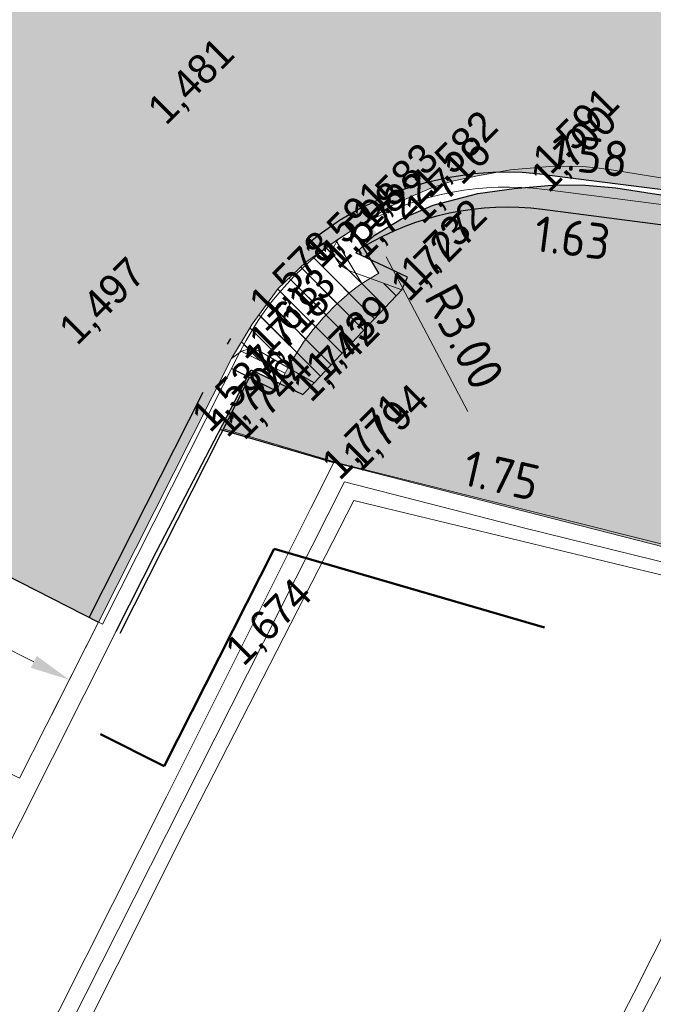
# Model space of a CAD drawing. Header units: millimetres. Extents: x 812 to 183790, y 13 to 580968.
# Tile 203 of 256: x 182725.96 to 182732.33, y 580762.71 to 580772.61. Entities that reach past the tile are written whole.
import ezdxf

# ---------------------------------------------------------------- set-up
doc = ezdxf.new("R2010")
doc.units = ezdxf.units.MM
doc.header["$LTSCALE"] = 5
for name, pattern in [('DASHDOT', [25.4, 12.7, -6.35, 0, -6.35]), ('DGN3', [672.0006000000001, 448.0004, -224.0002]), ('ORG-VW-030-270-STREEP-010', [3, 0.3, -2.7]), ('VH-GELEIDEBAND_50X200', [8, 4, -2, 0, -2]), ('VH-TROTTOIRBAND_180-200', [20, 10, -2, 2, -2, 2, -2]), ('XX-PROJECTGRENS', [18, 12, -3, 0, -3])]:
    doc.linetypes.add(name, pattern=pattern)
for name, color, linetype, lineweight in [('286_V_KANT_ASFALTVERHARDING', 252, 'Continuous', 9), ('287_V_KANT_BETONVERHARDING', 252, 'Continuous', 9), ('289_V_KANT_OPEN_VERHARDING', 252, 'Continuous', 9), ('291_V_KANT_OPSLUITING', 252, 'Continuous', 9), ('hek', 252, 'DGN3', 9), ('N-BH-VH-KANTOPSLUITING_GELEIDEBAND_50X200-G', 20, 'VH-GELEIDEBAND_50X200', 30), ('N-Hoogte_Nieuw', 7, 'Continuous', 25), ('N-WE-KG-WERKGRENS-G', 7, 'XX-PROJECTGRENS', 50), ('N-WE-VH-KANTVERHARDING-G', 7, 'Continuous', 0), ('N-WE-VH-VERHARDING_BETONSTRAATSTEEN-KF GRIJS HERGEBRUIK-A', 150, 'Continuous', 18), ('N-WEG-ASF-GOOTTEGEL', 7, 'DASHDOT', 25), ('N-XX-AL-M', 7, 'Continuous', 0), ('V-WE-VH-KANTOPSLUITING_TROTTOIRBAND_180 200-G', 6, 'VH-TROTTOIRBAND_180-200', 25), ('V-WE-VH-VERHARDING_BETONSTRAATSTEEN-KF GRIJS HERGEBRUIK-A', 150, 'Continuous', 18)]:
    doc.layers.add(name, color=color, linetype=linetype, lineweight=lineweight)
for name, color, linetype in [('B-ALG-HOOGTES', 252, 'Continuous'), ('S-WEG-ASF-ZAGEN', 7, 'ZIGZAG'), ('V-WEG-ALG-LIJN', 7, 'Continuous')]:
    doc.layers.add(name, color=color, linetype=linetype)
for name, color, linetype, lineweight, transparency in [('N-WE-VH-VERHARDING_ASFALT_ROOD-A', 12, 'Continuous', 9, 0.7), ('N-WE-VH-VERHARDING_TEGEL-A', 253, 'Continuous', 5, 0.75), ('V-WE-VH-VERHARDING_ASFALT_ROOD-A', 12, 'Continuous', 9, 0.5), ('V-WE-VH-VERHARDING_TEGEL-A', 253, 'Continuous', 18, 0.5)]:
    doc.layers.add(name, color=color, linetype=linetype, lineweight=lineweight, transparency=transparency)
for name, color, linetype, lineweight, true_color in [('N-WE-VW-MARKERING_LANGS_STREEP_030_270_010-G', 7, 'ORG-VW-030-270-STREEP-010', 0, 0xffffff), ('V-286_V_KANT_ASFALTVERHARDING', 7, 'Continuous', 9, 0xffffff), ('V-289_V_KANT_OPEN_VERHARDING', 7, 'Continuous', 9, 0xffffff), ('V-331_V_SCHEIDING_VERHARD', 7, 'Continuous', 9, 0xffffff)]:
    doc.layers.add(name, color=color, linetype=linetype, lineweight=lineweight, true_color=true_color)
doc.styles.add('isocp', font='isocp.shx')
doc.styles.add('NLCS-ISO-M200-T18', font='txt', dxfattribs={"height": 0.36})
doc.styles.add('NLCS-T25_0', font='txt')
doc.linetypes.add('ZIGZAG', pattern='A,0.00254,-5.08,[131,ltypeshp.shx,S=5.08,R=0,X=-5.08,Y=0],-10.16,[131,ltypeshp.shx,S=5.08,R=180,X=5.08,Y=0],-5.08', length=20.32254)
doc.dimstyles.new('NLCS-M200-T18-PIJL_X_L2_H1', dxfattribs={"dimscale": 0.2, "dimtxt": 0.36, "dimasz": 2, "dimexe": 2, "dimexo": 1, "dimgap": 0.7, "dimtad": 1, "dimzin": 0, "dimdsep": 46, "dimtxsty": 'NLCS-ISO-M200-T18', "dimcen": 0, "dimdle": 2, "dimclrd": 256, "dimclre": 256, "dimclrt": 256, "dimadec": 1, "dimazin": 0, "dimtfac": 1, "dimtofl": 0, "dimtmove": 1, "dimatfit": 0, "dimfxl": 2, "dimfxlon": 1, "dimtfillclr": 254, "dimtolj": 1, "dimtzin": 0, "dimlwd": 18, "dimlwe": 18, "dimarcsym": 0})
pattern_1 = [(135, (0, 0), (-0.1122532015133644, -0.1122532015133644), [])]

# ---------------------------------------------------------------- blocks, each defined once
blk = doc.blocks.new('*D6758')
at = {"layer": 'Defpoints', "color": 0, "transparency": 16777216}
for p in [(182729.459135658, 580770.5808039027), (182730.858496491, 580767.9271669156)]:
    blk.add_point(p, dxfattribs=at)
at = {"layer": 'N-XX-AL-M', "linetype": 'Continuous', "lineweight": 18, "transparency": 16777216}
blk.add_line((182730.4666754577, 580768.670185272), (182729.6457171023, 580770.2269856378), dxfattribs=at)
at = {"layer": 'N-XX-AL-M', "transparency": 16777216}
blk.add_solid([(182729.7046868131, 580770.2580825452), (182729.5867473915, 580770.1958887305), (182729.4591356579, 580770.5808039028)], dxfattribs=at)
at = {"layer": 'N-XX-AL-M', "transparency": 16777216, "insert": (182730.4325416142, 580769.4209414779), "char_height": 0.36, "attachment_point": 5, "rotation": 297.80433788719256, "style": 'NLCS-ISO-M200-T18'}
blk.add_mtext('\\A1;R3.00', dxfattribs=at)
blk = doc.blocks.new('*D6759')
at = {"layer": 'Defpoints', "color": 0, "transparency": 16777216}
for p in [(182724.0760425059, 580767.9006702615), (182726.7506520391, 580766.5494543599), (182726.4582048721, 580765.9705816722)]:
    blk.add_point(p, dxfattribs=at)
at = {"layer": 'N-XX-AL-M', "linetype": 'Continuous', "lineweight": 18, "transparency": 16777216}
for p, q in [((182723.963964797, 580767.6788225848), (182723.6032258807, 580766.9647725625)), ((182724.14062035, 580767.1414281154), (182726.101179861, 580766.1509511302)), ((182726.6385743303, 580766.3276066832), (182726.2778354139, 580765.613556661))]:
    blk.add_line(p, q, dxfattribs=at)
at = {"layer": 'N-XX-AL-M', "transparency": 16777216}
for points in [[(182724.1706819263, 580767.200932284), (182724.1105587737, 580767.081923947), (182723.7835953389, 580767.3217975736)], [(182726.1312414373, 580766.2104552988), (182726.0711182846, 580766.0914469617), (182726.4582048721, 580765.970581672)]]:
    blk.add_solid(points, dxfattribs=at)
at = {"layer": 'N-XX-AL-M', "transparency": 16777216, "insert": (182725.265195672, 580766.9318096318), "char_height": 0.36, "attachment_point": 5, "rotation": 333.1970404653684, "style": 'NLCS-ISO-M200-T18'}
blk.add_mtext('\\A1;3.00', dxfattribs=at)
blk = doc.blocks.new('*D6761')
at = {"layer": 'Defpoints', "color": 0, "transparency": 16777216}
for p in [(182740.0361524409, 580769.6965865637), (182730.9451326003, 580720.5299987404)]:
    blk.add_point(p, dxfattribs=at)
at = {"layer": 'N-XX-AL-M', "linetype": 'Continuous', "lineweight": 18, "transparency": 16777216}
blk.add_line((182739.5976016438, 580767.3247903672), (182739.9634242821, 580769.3032538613), dxfattribs=at)
at = {"layer": 'N-XX-AL-M', "transparency": 16777216}
blk.add_solid([(182739.8978688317, 580769.3153752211), (182740.0289797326, 580769.2911325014), (182740.0361524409, 580769.6965865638)], dxfattribs=at)
at = {"layer": 'N-XX-AL-M', "transparency": 16777216, "insert": (182739.4294827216, 580768.1755382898), "char_height": 0.36, "attachment_point": 5, "rotation": 79.52418924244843, "style": 'NLCS-ISO-M200-T18'}
blk.add_mtext('\\A1;R50.00', dxfattribs=at)

msp = doc.modelspace()

# ---------------------------------------------------------------- hatches: boundary and pattern name
at = {"layer": 'N-WE-VH-VERHARDING_ASFALT_ROOD-A'}
h = msp.add_hatch(color=256, dxfattribs=at)
h.dxf.hatch_style = 1
edge = h.paths.add_edge_path()
edge.add_line((182738.5888911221, 580770.094052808), (182740.6095874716, 580773.2282043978))
edge.add_line((182740.6095874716, 580773.2282043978), (182728.6522029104, 580774.7639141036))
edge.add_arc((182754.1293243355, 580973.1345679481), 200.0000000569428, 259.1365194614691, 262.68145746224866, ccw=False)
edge.add_arc((183259.5269548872, 583606.6660921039), 2881.58815890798, 258.3666440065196, 259.1365194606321, ccw=False)
edge.add_arc((182397.8348543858, 579347.3114853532), 1464.105329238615, 78.94973812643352, 80.84476196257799)
edge.add_arc((182582.4987045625, 580493.1317124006), 303.4999999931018, 80.84476196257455, 88.89148198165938)
edge.add_line((182588.3702405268, 580796.5749114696), (182468.3943311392, 580798.8964097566))
edge.add_arc((182467.3991369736, 580778.1172380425), 20.8029898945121, 87.25798082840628, 123.6145088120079)
edge.add_line((182455.882550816, 580795.4415744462), (182457.6304154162, 580792.5802576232))
edge.add_arc((182467.3991369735, 580778.1172380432), 17.45298989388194, 87.10807597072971, 124.03617484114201, ccw=False)
edge.add_line((182468.2796781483, 580795.5480011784), (182588.3054311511, 580793.2255384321))
edge.add_arc((182582.4987045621, 580493.1317123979), 300.149999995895, 80.84476196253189, 88.89148198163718, ccw=False)
edge.add_arc((182397.8348544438, 579347.3114856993), 1460.755328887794, 78.95040621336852, 80.84476196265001, ccw=False)
edge.add_arc((183259.5269548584, 583606.6660962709), 2884.938162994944, 258.3669828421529, 259.1388313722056)
edge.add_arc((182753.5760835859, 580969.6768737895), 199.8499998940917, 259.1388313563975, 260.8845427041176)
edge.add_line((182721.9149579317, 580772.3507589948), (182721.8911942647, 580772.2026533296))
edge.add_arc((182721.4159209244, 580769.240540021), 3.000000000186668, -26.730331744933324, 80.8845426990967, ccw=False)
edge.add_line((182724.0953211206, 580767.8911643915), (182726.6569782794, 580766.5967854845))
edge.add_line((182726.6569782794, 580766.5967854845), (182728.0470246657, 580769.3477745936))
edge.add_arc((182730.8584964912, 580767.9271669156), 3.150000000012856, 82.68145746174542, 153.1930014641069, ccw=False)
edge.add_line((182731.2597611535, 580771.0515047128), (182737.333520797, 580770.2714401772))
edge.add_arc((182730.9451325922, 580720.5299986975), 50.15000004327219, 81.23292553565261, 82.68145745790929, ccw=False)
at = {"layer": 'N-WE-VH-VERHARDING_BETONSTRAATSTEEN-KF GRIJS HERGEBRUIK-A', "ltscale": 0.2}
h = msp.add_hatch(dxfattribs=at)
h.set_pattern_fill('ANSI31', color=256, scale=0.05, angle=90.00000000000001)
h.set_pattern_definition(pattern_1)
h.paths.add_polyline_path([(182729.3997876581, 580769.9574793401), (182729.1407743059, 580770.3867259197, 0.1239499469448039), (182728.1809042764, 580769.280126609), (182728.6271696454, 580769.0546333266, -0.1205576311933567)])
at = {"layer": 'N-WE-VH-VERHARDING_TEGEL-A'}
h = msp.add_hatch(color=256, dxfattribs=at)
h.dxf.hatch_style = 1
edge = h.paths.add_edge_path()
edge.add_line((182728.5369723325, 580768.8761271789), (182728.2692131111, 580769.0114231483))
edge.add_line((182728.2692131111, 580769.0114231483), (182728.0087617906, 580768.4959736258))
edge.add_line((182728.0087617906, 580768.4959736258), (182729.17, 580768.1499999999))
edge.add_line((182729.17, 580768.1499999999), (182734.57, 580766.8))
edge.add_line((182734.57, 580766.8), (182740.1810150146, 580767.3650054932))
edge.add_line((182740.1810150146, 580767.3650054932), (182740.8702623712, 580767.177476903))
edge.add_line((182740.8702623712, 580767.177476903), (182740.9809556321, 580767.7499708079))
edge.add_line((182740.9809556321, 580767.7499708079), (182741.865075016, 580767.5306152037))
edge.add_line((182741.865075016, 580767.5306152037), (182741.7349859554, 580766.9846599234))
edge.add_line((182741.7349859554, 580766.9846599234), (182744.3103742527, 580766.349303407))
edge.add_line((182744.3103742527, 580766.349303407), (182744.4297456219, 580766.523278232))
edge.add_line((182744.4297456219, 580766.523278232), (182744.5246364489, 580766.6293297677))
edge.add_line((182744.5246364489, 580766.6293297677), (182745.1470778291, 580767.6009394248))
edge.add_line((182745.1470778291, 580767.6009394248), (182745.5556132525, 580768.2254075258))
edge.add_line((182745.5556132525, 580768.2254075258), (182742.7605864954, 580768.9080417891))
edge.add_arc((182730.9451326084, 580720.5299987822), 49.7999999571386, 76.27523187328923, 82.6814574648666)
edge.add_line((182737.2889358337, 580769.9242915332), (182731.215176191, 580770.7043560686))
edge.add_arc((182730.858496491, 580767.9271669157), 2.799999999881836, 82.68145745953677, 121.1073649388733)
edge.add_line((182729.4118949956, 580770.3245288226), (182729.5710277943, 580770.0608080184))
edge.add_line((182729.5710277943, 580770.0608080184), (182729.3997876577, 580769.9574793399))
edge.add_arc((182730.8584964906, 580767.9271669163), 2.499999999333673, 125.6959306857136, 153.193001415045)
edge.add_line((182728.6271696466, 580769.054633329), (182728.5369723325, 580768.8761271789))
at = {"layer": 'V-WE-VH-VERHARDING_ASFALT_ROOD-A', "lineweight": 0}
h = msp.add_hatch(color=256, dxfattribs=at)
h.dxf.hatch_style = 1
h.paths.add_polyline_path([(182589.1096863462, 580796.1068968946), (182586.0073218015, 580796.203546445), (182581.9997403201, 580796.2889063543), (182577.69041986, 580796.3705030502), (182573.3810993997, 580796.452099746), (182569.0717789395, 580796.5336964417), (182564.7624584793, 580796.6152931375), (182560.3648257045, 580796.6969926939), (182555.7905683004, 580796.7788979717), (182551.2163108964, 580796.8608032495), (182546.6420534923, 580796.9427085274), (182542.0677960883, 580797.0246138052), (182537.4935386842, 580797.106519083), (182533.4241942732, 580797.1837726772), (182529.4007510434, 580797.2606033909), (182525.3773078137, 580797.3374341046), (182521.3538645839, 580797.4142648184), (182517.3304213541, 580797.4910955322), (182513.0522456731, 580797.5739900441), (182508.5193375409, 580797.662948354), (182503.9864294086, 580797.751906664), (182499.4535212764, 580797.840864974), (182494.9206131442, 580797.9298232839), (182490.4663582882, 580798.0169459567), (182486.8772894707, 580798.0838766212), (182483.2882206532, 580798.1508072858), (182479.6991518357, 580798.2177379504), (182476.1100830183, 580798.284668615), (182472.5210142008, 580798.3515992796), (182470.5973896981, 580798.3689491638), (182469.5064873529, 580798.3615086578), (182468.4155850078, 580798.3540681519), (182467.3246826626, 580798.3466276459), (182466.2337803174, 580798.3391871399), (182465.2534661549, 580798.3083654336), (182464.6049165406, 580798.207400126), (182463.9563669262, 580798.1064348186), (182463.3078173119, 580798.0054695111), (182462.6592676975, 580797.9045042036), (182461.3838620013, 580797.579252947), (182460.761344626, 580797.3303028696), (182460.1388272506, 580797.0813527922), (182459.5163098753, 580796.8324027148), (182458.8937925, 580796.5834526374), (182458.3356919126, 580796.3237383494), (182457.8677748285, 580796.0489541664), (182457.3998577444, 580795.7741699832), (182456.9319406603, 580795.4993858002), (182456.4640235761, 580795.2246016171), (182455.996106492, 580794.9498174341), (182457.6163734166, 580792.5648352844), (182457.9490524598, 580792.8257313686), (182458.3435581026, 580793.0470344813), (182458.7380637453, 580793.2683375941), (182459.132569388, 580793.4896407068), (182459.5270750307, 580793.7109438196), (182459.9215806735, 580793.9322469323), (182460.3160863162, 580794.1535500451), (182460.6870190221, 580794.2965846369), (182461.0532132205, 580794.4238861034), (182461.419407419, 580794.55118757), (182461.7856016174, 580794.6784890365), (182462.1517958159, 580794.805790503), (182462.5179900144, 580794.9330919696), (182462.8888718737, 580795.0332562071), (182463.2635646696, 580795.1113586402), (182463.6382574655, 580795.1894610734), (182464.0129502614, 580795.2675635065), (182464.3876430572, 580795.3456659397), (182464.7623358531, 580795.4237683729), (182465.1279505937, 580795.4857253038), (182465.4690870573, 580795.5041471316), (182465.8102235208, 580795.5225689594), (182466.1513599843, 580795.5409907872), (182466.4924964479, 580795.559412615), (182466.8336329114, 580795.5778344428), (182467.1747693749, 580795.5962562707), (182470.6494350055, 580795.5347298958), (182474.1574059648, 580795.4723537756), (182477.6653769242, 580795.4099776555), (182481.1733478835, 580795.3476015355), (182484.6813188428, 580795.2852254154), (182488.1892898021, 580795.2228492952), (182491.9533910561, 580795.1543294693), (182495.8229061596, 580795.0832811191), (182499.692421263, 580795.0122327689), (182503.5619363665, 580794.9411844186), (182507.4314514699, 580794.8701360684), (182511.3009665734, 580794.7990877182), (182515.1339153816, 580794.7269027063), (182518.9178724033, 580794.6531947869), (182522.7018294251, 580794.5794868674), (182526.4857864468, 580794.5057789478), (182530.2697434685, 580794.4320710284), (182534.0537004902, 580794.358363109), (182537.6842512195, 580794.2882693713), (182540.4198993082, 580794.2392591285), (182543.1555473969, 580794.1902488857), (182545.8911954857, 580794.1412386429), (182548.6268435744, 580794.0922283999), (182551.3624916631, 580794.0432181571), (182554.0981397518, 580793.9942079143), (182556.7822871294, 580793.9425627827), (182559.4584166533, 580793.89050744), (182562.1345461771, 580793.8384520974), (182564.810675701, 580793.7863967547), (182567.4868052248, 580793.7343414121), (182570.1629347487, 580793.6822860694), (182572.6803606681, 580793.6325349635), (182575.0848488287, 580793.5844236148), (182577.4893369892, 580793.536312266), (182579.8938251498, 580793.4882009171), (182582.2983133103, 580793.4400895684), (182584.7028014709, 580793.3919782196), (182587.1065102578, 580793.3358961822), (182589.5084278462, 580793.2614954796), (182591.9103454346, 580793.187094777), (182594.3122630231, 580793.1126940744), (182596.7141806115, 580793.0382933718), (182599.1160981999, 580792.9638926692), (182601.5087699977, 580792.8890756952), (182603.4931198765, 580792.795874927), (182605.4774697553, 580792.7026741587), (182607.4618196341, 580792.6094733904), (182609.4461695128, 580792.5162726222), (182611.4305193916, 580792.4230718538), (182613.4148692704, 580792.3298710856), (182614.9627713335, 580792.1757063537), (182616.3581969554, 580792.0002433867), (182617.7536225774, 580791.8247804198), (182619.1490481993, 580791.6493174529), (182620.5444738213, 580791.4738544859), (182621.9398994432, 580791.298391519), (182623.9912570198, 580790.998901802), (182626.8124835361, 580790.5538415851), (182629.6337100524, 580790.1087813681), (182632.4549365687, 580789.6637211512), (182635.2761630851, 580789.2186609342), (182638.0973896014, 580788.7736007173), (182640.8283523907, 580788.3174005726), (182643.2800558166, 580787.8841243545), (182648.2079623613, 580787.0315003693), (182653.131752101, 580786.1624859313), (182658.0516669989, 580785.2708712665), (182662.9737194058, 580784.389225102), (182667.8499908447, 580783.4867984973), (182672.9889984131, 580782.5009918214), (182676.6454033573, 580781.784423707), (182680.0149993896, 580781.1103539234), (182685.3284522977, 580780.0290621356), (182690.4399871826, 580778.9888608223), (182694.1758081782, 580778.2222744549), (182696.107294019, 580777.831650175), (182697.8369903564, 580777.4844037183), (182699.3709524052, 580777.1777096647), (182700.68648724, 580776.920626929), (182702.1312932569, 580776.6422605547), (182703.49427262, 580776.3844303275), (182706.2058827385, 580775.877184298), (182711.5550079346, 580774.8977610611), (182714.6144421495, 580774.345624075), (182715.9215238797, 580774.1097346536), (182717.596106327, 580773.8064938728), (182719.0884844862, 580773.5362474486), (182720.556518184, 580773.2649380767), (182721.9843188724, 580772.9902798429), (182723.1320037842, 580772.7589874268), (182723.102158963, 580772.5819136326), (182723.3406602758, 580772.5040041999), (182723.6570317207, 580772.3278558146), (182723.9699649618, 580772.0874174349), (182724.1890743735, 580771.852173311), (182724.1880967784, 580771.8467814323), (182724.3273225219, 580771.6431309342), (182724.4747162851, 580771.364360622), (182724.6661545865, 580770.9064369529), (182724.7516776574, 580770.5767774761), (182724.8178695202, 580770.2103807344), (182724.8011371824, 580770.2365264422), (182724.8048522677, 580770.0519235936), (182724.7839971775, 580769.7666978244), (182724.6759865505, 580769.308602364), (182724.5133890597, 580768.8841591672), (182724.0823673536, 580767.9134975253), (182726.7506520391, 580766.54945436), (182727.1251284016, 580767.2896330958), (182728.115732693, 580769.2576152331), (182728.1221376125, 580769.2593501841), (182728.2961282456, 580769.5492139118), (182728.5589648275, 580769.9062651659), (182728.8372420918, 580770.1707606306), (182729.1612424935, 580770.4020696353), (182729.4919573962, 580770.6160650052), (182729.7061091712, 580770.7402970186), (182730.0285685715, 580770.8968952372), (182730.293669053, 580770.9816334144), (182730.5453813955, 580771.0386208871), (182730.8933127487, 580771.1010098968), (182731.3267052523, 580771.1373198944), (182731.6234966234, 580771.1337033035), (182731.7848688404, 580771.1180328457), (182731.9290135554, 580771.097653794), (182732.634018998, 580770.9823873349), (182733.2803960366, 580770.8729785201), (182736.4627203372, 580770.3313963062), (182737.5245159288, 580770.1539525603), (182738.5979996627, 580769.9796474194), (182738.6684158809, 580770.0975070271), (182740.7700855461, 580773.4870536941), (182740.4759759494, 580773.5575071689), (182740.3363010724, 580773.0330565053), (182740.1953031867, 580772.8756684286), (182739.9510467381, 580772.7891450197), (182739.805699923, 580772.8047949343), (182733.1970062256, 580774.0085380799), (182727.453994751, 580775.0352280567), (182722.1792958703, 580775.9660669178), (182720.4215859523, 580776.276287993), (182717.4205799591, 580776.8059404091), (182714.5770111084, 580777.2987204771), (182713.2649706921, 580777.5313622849), (182711.6640622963, 580777.809829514), (182709.8828140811, 580778.1198248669), (182708.3239898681, 580778.3929727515), (182706.947421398, 580778.636165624), (182705.895918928, 580778.8219303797), (182704.8645664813, 580779.0048687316), (182703.5116827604, 580779.2438189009), (182702.5867034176, 580779.4166404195), (182701.4799957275, 580779.6295086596), (182699.3719940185, 580780.0499235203), (182695.3982152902, 580780.8307807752), (182692.726691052, 580781.3685946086), (182690.3319686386, 580781.8559066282), (182688.5871831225, 580782.213929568), (182686.5810089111, 580782.6298872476), (182684.2334612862, 580783.1134431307), (182682.4130096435, 580783.4829327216), (182679.331068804, 580784.109038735), (182677.7338115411, 580784.4277964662), (182676.1350178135, 580784.7405678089), (182672.3742276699, 580785.4789189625), (182668.5949859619, 580786.2077734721), (182663.7054636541, 580787.1256829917), (182658.7871213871, 580788.0271171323), (182653.8648460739, 580788.9065790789), (182648.9408682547, 580789.7737365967), (182644.0182670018, 580790.6485843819), (182641.3196873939, 580791.1045816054), (182638.7751577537, 580791.5412472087), (182636.2497199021, 580791.9472219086), (182633.7242820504, 580792.3531966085), (182631.1988441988, 580792.7591713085), (182628.6734063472, 580793.1651460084), (182624.4120353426, 580793.8089814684), (182622.8515679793, 580794.0157495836), (182621.291100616, 580794.2225176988), (182619.7306332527, 580794.4292858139), (182618.1701658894, 580794.6360539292), (182616.6096985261, 580794.8428220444), (182614.4600716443, 580795.012460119), (182611.889616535, 580795.1555767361), (182609.3191614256, 580795.2986933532), (182606.7487063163, 580795.4418099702), (182604.178251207, 580795.5849265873), (182601.5191445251, 580795.7202986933), (182598.4167799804, 580795.8169482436), (182595.3144154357, 580795.913597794), (182592.212050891, 580796.0102473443)])
at = {"layer": 'V-WE-VH-VERHARDING_BETONSTRAATSTEEN-KF GRIJS HERGEBRUIK-A', "ltscale": 0.2}
h = msp.add_hatch(dxfattribs=at)
h.set_pattern_fill('ANSI31', color=256, scale=0.05, angle=90.00000000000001)
h.set_pattern_definition(pattern_1)
h.paths.add_polyline_path([(182729.8010150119, 580769.8921072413), (182729.2757491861, 580770.0845067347), (182729.18321357, 580770.1449905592), (182729.1394340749, 580770.2087172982), (182729.1123675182, 580770.2636435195), (182729.1104244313, 580770.3152001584), (182729.1612424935, 580770.4020696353), (182728.8372420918, 580770.1707606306), (182728.5589648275, 580769.9062651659), (182728.2961282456, 580769.5492139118), (182728.0878681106, 580769.2022581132), (182728.1911542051, 580769.2780452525), (182728.2848334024, 580769.3034208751), (182728.3770177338, 580769.2739331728), (182728.9212407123, 580768.9575175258), (182729.406820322, 580769.4733170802)])
at = {"layer": 'V-WE-VH-VERHARDING_TEGEL-A'}
h = msp.add_hatch(color=256, dxfattribs=at)
h.dxf.hatch_style = 1
h.paths.add_polyline_path([(182740.9480133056, 580769.3939971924), (182736.4717361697, 580770.1501816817), (182734.8681633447, 580770.414333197), (182733.3020903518, 580770.6854595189), (182732.6583116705, 580770.8099506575), (182731.9533062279, 580770.9194532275), (182731.6477892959, 580770.9463803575), (182731.3509979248, 580770.9499969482), (182730.9320012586, 580770.9112888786), (182730.5658857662, 580770.8618920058), (182730.1175085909, 580770.7439169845), (182729.7978251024, 580770.6066940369), (182729.5251545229, 580770.4408731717), (182729.3390045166, 580770.2670135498), (182729.8600006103, 580770.0200042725), (182729.8010101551, 580769.8921020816), (182729.406820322, 580769.4733170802), (182728.9212407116, 580768.9575175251), (182728.8079986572, 580768.8409881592), (182728.2870025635, 580769.0900115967), (182727.9745336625, 580768.4896846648), (182728.0863521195, 580768.457058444), (182728.6827211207, 580768.2830507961), (182729.1176668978, 580768.1561429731), (182734.5098470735, 580766.7767465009), (182735.3647331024, 580766.7225883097), (182736.6273576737, 580766.85179708), (182737.8759853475, 580766.9795734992), (182739.7665080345, 580767.1730372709), (182740.1569976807, 580767.2129974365), (182740.1810150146, 580767.3650054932), (182740.8702623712, 580767.177476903), (182740.9809556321, 580767.7499708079), (182741.865075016, 580767.5306152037), (182741.7349859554, 580766.9846599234), (182744.3352792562, 580766.3431592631), (182744.5246364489, 580766.6293297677), (182745.1470778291, 580767.6009394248), (182745.5678983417, 580768.2444263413), (182745.5727330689, 580768.2519110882)])

# ---------------------------------------------------------------- linework, layer by layer
at = {"layer": '286_V_KANT_ASFALTVERHARDING'}
msp.add_polyline3d([(182724.0042091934, 580761.0726210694, 0), (182725.0636208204, 580763.1487445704, 0), (182723.8067753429, 580763.7332435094, 0), (182724.7275436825, 580765.604831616, 0), (182725.9572710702, 580764.9812813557, 0), (182726.7506520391, 580766.54945436, 0)], dxfattribs=at)
at = {"layer": '287_V_KANT_BETONVERHARDING'}
msp.add_polyline3d([(182729.9926140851, 580758.6683663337, 0), (182732.1360718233, 580762.8202523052, 0), (182734.0563191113, 580766.6273437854, 0), (182729.3199715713, 580767.7744661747, 0), (182727.6298400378, 580764.4760861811, 0), (182725.5560443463, 580760.3422092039, 0)], dxfattribs=at)
at = {"layer": '289_V_KANT_OPEN_VERHARDING'}
msp.add_polyline3d([(182730.2703812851, 580758.5568469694, 0), (182732.4848190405, 580762.7447342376, 0), (182734.0806329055, 580765.9221426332, 0), (182734.5098470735, 580766.7767465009, 0), (182729.1176667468, 580768.1561430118, 0), (182728.8882863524, 580767.6977336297, 0), (182727.4348185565, 580764.7930247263, 0), (182725.271755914, 580760.5013859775, 0)], dxfattribs=at)
at = {"layer": '291_V_KANT_OPSLUITING'}
msp.add_polyline3d([(182724.174047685, 580761.0044334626, 0), (182725.3233534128, 580763.2727132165, 0), (182726.9303042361, 580766.4586415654, 0)], dxfattribs=at)
at = {"layer": 'hek'}
for points in [[(182731.0385615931, 580767.4946637, 0), (182729.2251849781, 580767.9610937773, 0), (182725.4003693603, 580760.3899740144, 0)], [(182730.1039400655, 580758.5685770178, 0), (182734.3383494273, 580766.6831208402, 0), (182731.0385615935, 580767.4946637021, 0)]]:
    msp.add_polyline3d(points, dxfattribs=at)
at = {"layer": 'N-BH-VH-KANTOPSLUITING_GELEIDEBAND_50X200-G', "ltscale": 0.2, "flags": 128}
for points in [[(182729.4118949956, 580770.3245288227, -0.169253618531), (182731.215176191, 580770.7043560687)], [(182731.215176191, 580770.7043560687), (182737.2889358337, 580769.9242915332, -0.02795971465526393), (182742.7605864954, 580768.9080417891), (182745.5556132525, 580768.2254075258)]]:
    msp.add_lwpolyline(points, format="xyb", dxfattribs=at)
for points in [[(182729.5710277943, 580770.0608080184), (182729.3085663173, 580770.4957689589)], [(182728.0907069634, 580769.1016204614), (182728.5369723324, 580768.876127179)], [(182726.9693640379, 580766.4389401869), (182728.2692131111, 580769.0114231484)]]:
    msp.add_lwpolyline(points, dxfattribs=at)
at = {"layer": 'N-WE-KG-WERKGRENS-G', "ltscale": 0.1, "flags": 128}
msp.add_lwpolyline([(182546.3363945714, 580828.4899207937), (182543.8336850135, 580828.6949465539), (182540.4959602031, 580828.9354948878), (182537.3605703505, 580829.0986258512), (182534.235148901, 580829.2612381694), (182531.1097274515, 580829.4238504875), (182527.9843060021, 580829.5864628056), (182520.9662974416, 580829.9516022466), (182508.3491545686, 580830.2950978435), (182506.8932828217, 580830.3347332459), (182505.4374110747, 580830.3743686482), (182503.9821088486, 580830.4139885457), (182501.0593100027, 580830.4968933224), (182495.9427932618, 580830.64450416), (182490.8257921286, 580830.7921288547), (182485.7087909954, 580830.9397535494), (182480.5865481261, 580831.0875294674), (182476.585899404, 580831.1609660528), (182472.870248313, 580831.2157929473), (182469.156396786, 580831.2705932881), (182465.4445988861, 580831.3253633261), (182462.4442958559, 580831.3819626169), (182462.0279888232, 580831.442751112), (182461.549194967, 580831.5126638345), (182461.0704011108, 580831.582576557), (182460.6377092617, 580831.6457575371), (182460.098308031, 580831.7766769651), (182459.429344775, 580831.9689810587), (182458.7402872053, 580832.1670615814), (182458.0512296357, 580832.3651421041), (182457.4967000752, 580832.5245504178), (182456.6479823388, 580833.0543667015), (182455.3760828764, 580833.7572914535), (182453.1248441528, 580829.6327991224), (182453.1248441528, 580797.3056406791), (182458.7221649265, 580789.2339841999), (182459.9721623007, 580789.9533443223), (182460.1746733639, 580790.1171925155), (182460.4375156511, 580790.2553269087), (182460.7875578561, 580790.4392884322), (182461.1376000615, 580790.6232499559), (182461.4876422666, 580790.8072114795), (182461.837684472, 580790.9911730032), (182462.1129321, 580791.1358269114), (182462.4419120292, 580791.2431276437), (182462.8648578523, 580791.3682309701), (182463.3010819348, 580791.4972618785), (182463.7373060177, 580791.6262927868), (182464.1735301, 580791.7553236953), (182464.5492909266, 580791.8664701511), (182464.891624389, 580791.9222959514), (182465.2971176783, 580791.9600483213), (182465.7368846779, 580792.0009916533), (182466.176651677, 580792.0419349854), (182466.6164186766, 580792.0828783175), (182467.0080813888, 580792.1193430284), (182468.8304161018, 580792.1125732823), (182472.352354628, 580792.0506869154), (182475.8812197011, 580791.9886788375), (182479.4100847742, 580791.9266707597), (182482.9389498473, 580791.8646626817), (182486.4673558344, 580791.8026627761), (182490.0953355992, 580791.7372467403), (182493.9822088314, 580791.6629524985), (182497.8696233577, 580791.5886479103), (182501.7570378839, 580791.5143433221), (182505.6444524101, 580791.4400387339), (182509.5320295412, 580791.365731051), (182513.4196150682, 580791.2920556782), (182517.3006813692, 580791.2248659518), (182521.1809284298, 580791.1576904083), (182525.0611754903, 580791.0905148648), (182528.9414225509, 580791.0233393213), (182532.8216696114, 580790.9561637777), (182536.7001634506, 580790.8890185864), (182539.4982635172, 580790.8307611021), (182542.1825784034, 580790.7734091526), (182544.8668932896, 580790.7160572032), (182547.5512081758, 580790.6587052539), (182550.2355230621, 580790.6013533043), (182552.9211300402, 580790.5439737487), (182555.6766168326, 580790.4922268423), (182558.4572195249, 580790.4427686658), (182561.2378222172, 580790.3933104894), (182564.0184249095, 580790.343852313), (182566.7990276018, 580790.2943941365), (182569.5789762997, 580790.2449475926), (182572.1743940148, 580790.1953868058), (182574.6060562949, 580790.14570009), (182577.0383870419, 580790.0959997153), (182579.4707177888, 580790.0462993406), (182581.9030485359, 580789.9965989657), (182584.3319301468, 580789.9469690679), (182586.7911242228, 580789.8797423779), (182589.3248883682, 580789.7780244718), (182591.8650441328, 580789.6760499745), (182594.4051998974, 580789.5740754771), (182596.945355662, 580789.4721009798), (182599.4804017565, 580789.3703316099), (182601.8630860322, 580789.2502597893), (182603.6266279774, 580789.0203305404), (182605.4295062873, 580788.7852726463), (182607.2323845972, 580788.5502147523), (182609.0352629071, 580788.3151568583), (182610.8381412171, 580788.0800989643), (182612.6422430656, 580787.8448815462), (182613.7326595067, 580787.7054496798), (182614.7961327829, 580787.5696250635), (182615.8596060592, 580787.4338004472), (182616.9230793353, 580787.2979758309), (182617.9865526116, 580787.1621512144), (182619.0437285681, 580787.0271308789), (182620.0885572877, 580786.8801825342), (182621.1366633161, 580786.7288557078), (182622.1865822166, 580786.5772671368), (182623.2365011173, 580786.4256785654), (182624.2864200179, 580786.2740899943), (182625.3299012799, 580786.1234308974), (182627.020285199, 580785.8568797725), (182629.1673737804, 580785.5086308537), (182631.3166323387, 580785.1600299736), (182633.4658908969, 580784.8114290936), (182635.6151494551, 580784.4628282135), (182637.7513844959, 580784.1163396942), (182640.0049781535, 580783.6895120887), (182642.1360582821, 580783.3090348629), (182647.0630134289, 580782.4411077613), (182651.9891248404, 580781.5902773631), (182656.9078141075, 580780.712208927), (182661.8271143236, 580779.8260979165), (182666.7151533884, 580778.9377595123), (182670.7274343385, 580778.1575107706), (182672.8454156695, 580777.7441421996), (182675.1367830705, 580777.2877374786), (182677.8864391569, 580776.7344992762), (182723.4470160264, 580767.0980044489), (182727.4134544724, 580765.1004620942), (182728.5193157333, 580767.2890309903), (182733.487118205, 580765.839533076), (182735.3841539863, 580765.7193532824), (182736.7291595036, 580765.8569923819), (182737.9777871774, 580765.984768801), (182741.1548623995, 580766.309889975), (182758.3880922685, 580762.4353447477), (182758.0502154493, 580761.9109538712), (182758.2781539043, 580761.5340619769), (182751.5803360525, 580749.746364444), (182784.2071760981, 580741.4288769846), (182784.088835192, 580737.5353437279), (182784.0815874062, 580737.5082115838), (182783.5253590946, 580735.4310709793), (182787.0264828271, 580734.4501235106, -0.06878441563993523), (182787.0710498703, 580728.4065941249), (182786.4433279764, 580726.2139149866), (182784.8212424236, 580720.8672947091), (182783.9285352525, 580717.5622805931), (182783.3629587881, 580715.4844659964), (182780.7330075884, 580704.363215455, 0.01006423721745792), (182779.8290839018, 580700.1652549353, 0.03789734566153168), (182778.9515901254, 580692.6476957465), (182778.8086371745, 580689.114825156), (182778.664840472, 580677.4566763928), (182774.5489658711, 580677.5030601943), (182774.3887329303, 580664.4659519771), (182777.7728912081, 580664.4296323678), (182777.5992994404, 580658.3134843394), (182797.5259302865, 580658.0334855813), (182797.5627665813, 580667.2589931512), (182800.3788182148, 580667.2624219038), (182800.4003675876, 580675.3592035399), (182797.5713859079, 580675.3666430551), (182797.5587852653, 580678.0379749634), (182798.51420407, 580682.5233503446), (182808.2659865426, 580723.7606235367), (182808.3887287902, 580729.6090305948), (182811.171402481, 580735.7888850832, -0.1199236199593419), (182813.2056665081, 580738.4003126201), (182817.1751677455, 580741.3533516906, -0.2023336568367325), (182823.6090945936, 580742.8635374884), (182838.9859315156, 580740.2441271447), (182838.9615736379, 580736.850063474), (182841.3969184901, 580736.857219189), (182841.3008403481, 580734.7862014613), (182846.1720900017, 580734.4916700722), (182846.0383634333, 580732.0657865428), (182851.325015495, 580731.7732694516, 0.0250001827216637), (182928.0593059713, 580722.7733242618), (182928.2904346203, 580726.1654619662, 0.01378694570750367), (182970.6959348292, 580724.502907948), (183059.9886356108, 580723.465826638), (183059.9798531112, 580721.3041403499), (183068.0991874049, 580721.2114097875), (183068.1978501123, 580723.3704815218), (183221.0751434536, 580721.5949032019), (183221.0888945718, 580715.2308856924), (183240.2705249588, 580715.3070614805), (183240.3081457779, 580720.3747960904), (183240.5860722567, 580720.3746200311), (183242.4505741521, 580720.3985859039), (183244.4520871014, 580720.4054370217), (183245.8448439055, 580720.3876357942), (183247.2279820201, 580720.369957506), (183249.6118762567, 580720.331143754), (183252.1844203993, 580720.2899176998), (183254.1676349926, 580720.2591536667), (183256.0270805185, 580720.2363258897), (183258.3117480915, 580720.2185501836), (183261.870273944, 580720.1782204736), (183265.4918982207, 580720.1405490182), (183268.1005979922, 580720.1114656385), (183269.8825592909, 580720.0873315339), (183272.1715485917, 580720.0507186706), (183273.9743825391, 580720.0093185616), (183275.5027767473, 580719.9728417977), (183276.437037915, 580719.9481279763), (183277.4632290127, 580719.9249136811), (183279.8339705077, 580719.8919135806), (183285.4019259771, 580719.8234907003), (183293.9097694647, 580719.7246190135), (183296.6605298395, 580719.6826219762), (183300.6896803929, 580719.6211072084), (183301.9841566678, 580719.603033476), (183303.1636473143, 580719.5865651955), (183304.85103719, 580719.565599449), (183306.689819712, 580719.5436243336), (183308.5842271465, 580719.5356408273), (183310.372555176, 580719.5296939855), (183312.7694811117, 580719.5451821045), (183314.8878679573, 580719.5671883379), (183317.3638881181, 580719.6072594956), (183319.3345012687, 580719.6852769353), (183320.2449572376, 580719.7368562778), (183321.3681973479, 580719.8051428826), (183322.6456268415, 580719.9124179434), (183324.0210926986, 580720.0280979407), (183325.5883142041, 580720.1679196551), (183326.7039214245, 580720.2767798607), (183327.873631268, 580720.3909193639), (183329.9510740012, 580720.6048506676), (183332.3846737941, 580720.8685421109), (183334.5499215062, 580721.1248258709), (183336.1045024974, 580721.3200670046), (183337.6187943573, 580721.5245671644), (183339.4584159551, 580721.8035088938), (183340.9118904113, 580722.0468656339), (183342.1533880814, 580722.2661741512), (183343.8365356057, 580722.565729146), (183345.379378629, 580722.8403520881), (183346.2451748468, 580723.0074318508), (183346.9857773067, 580723.1503519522), (183348.60799843, 580723.4825238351), (183350.1849550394, 580723.8082190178), (183350.6332304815, 580723.9066990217), (183351.4270876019, 580724.0810986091), (183352.5589509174, 580724.3460008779), (183354.0667487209, 580724.7174973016), (183356.056216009, 580725.2184174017), (183357.6991912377, 580725.6323925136), (183359.659842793, 580726.1303079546), (183361.0773076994, 580726.502585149), (183362.5382352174, 580726.9063274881), (183364.106085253, 580727.3486873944), (183365.4382249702, 580727.7334499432), (183366.0890313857, 580727.9239682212), (183366.711851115, 580728.106293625), (183367.570977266, 580728.3614921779), (183368.5514074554, 580728.6685015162), (183369.7468178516, 580729.0578450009), (183370.8905434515, 580729.444942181), (183371.9991616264, 580729.8331634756), (183373.1818273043, 580730.2581687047), (183374.0557342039, 580730.5807175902), (183375.1714988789, 580730.989826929), (183376.7022811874, 580731.5557121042), (183378.0975990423, 580732.0852588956), (183379.372671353, 580732.580994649), (183380.6702380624, 580733.0882598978), (183382.5851349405, 580733.8471686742), (183384.036839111, 580734.4342333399), (183385.2596680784, 580734.9484724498), (183386.4865551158, 580735.4865303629), (183387.9026292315, 580736.1251636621), (183390.3613408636, 580737.2492600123), (183392.2596494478, 580738.1250385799), (183394.2178763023, 580739.0640904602), (183395.6290723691, 580739.7659167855), (183397.0700952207, 580740.5001337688), (183398.2287487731, 580741.0940935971), (183399.5034946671, 580741.7553377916), (183400.5868244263, 580742.3204673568), (183401.5559766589, 580742.8342419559), (183402.5493609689, 580743.3724349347), (183403.77320931, 580744.03960276), (183405.0291069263, 580744.7375497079), (183406.274695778, 580745.4513490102), (183407.4204789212, 580746.1363269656), (183408.6556175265, 580746.8994775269), (183410.2089623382, 580747.8592406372), (183411.7376134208, 580748.8153481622), (183413.0233444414, 580749.6293986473), (183414.1912668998, 580750.3893023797), (183414.7376870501, 580750.7558946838), (183415.1694994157, 580751.049171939), (183415.6269024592, 580751.3541247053), (183416.1926958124, 580751.7345778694), (183416.8457558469, 580752.1725687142), (183417.4438549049, 580752.5812946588), (183417.9674341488, 580752.954995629), (183418.4895497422, 580753.3269260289), (183418.9739641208, 580753.6743383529), (183419.4541436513, 580754.0169505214), (183419.8412569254, 580754.2913615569), (183420.2708889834, 580754.6012846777), (183422.9376071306, 580756.5015914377), (183423.5268132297, 580756.927757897), (183426.7801920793, 580759.254015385), (183430.045753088, 580761.6232062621), (183433.3085215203, 580763.9903711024), (183436.5712899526, 580766.3575359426), (183439.8265075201, 580768.7192225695), (183442.6305409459, 580770.6747772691), (183445.1135794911, 580772.3387513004), (183447.6043370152, 580774.0078980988), (183450.0950945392, 580775.6770448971), (183452.5858520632, 580777.3461916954), (183455.0640697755, 580779.0069351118), (183457.2923219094, 580780.4045971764), (183459.4744747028, 580781.7478362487), (183461.660218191, 580783.0932855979), (183463.8459616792, 580784.438734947), (183466.0317051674, 580785.7841842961), (183467.8048106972, 580786.8734164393), (183467.8231587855, 580786.8620201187), (183467.8458993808, 580786.8478955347), (183467.887567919, 580786.7929881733), (183467.9488498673, 580786.7122358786), (183467.9716921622, 580786.6821361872), (183468.4831392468, 580785.1500434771), (183475.3973957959, 580787.2540622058), (183481.8653286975, 580790.3062808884), (183487.2931698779, 580792.8384432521), (183508.4926288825, 580803.2497857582), (183507.9212643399, 580805.1584873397), (183513.3572816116, 580806.7790938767), (183512.7349608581, 580808.8665508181), (183507.2984268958, 580807.2391394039), (183506.6892884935, 580809.2740284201, -0.2277669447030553), (183507.3572742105, 580816.3500884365, -0.1282015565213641), (183510.3101745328, 580819.239130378), (183512.5474554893, 580813.9539693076), (183514.5672591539, 580814.8658911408), (183512.3070754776, 580820.1304422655), (183514.8646771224, 580821.2145754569), (183512.8945187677, 580825.8937386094, -0.03588457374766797), (183522.3821982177, 580830.5745313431), (183523.3100604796, 580830.9474544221), (183522.0877516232, 580834.0228367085), (183512.558636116, 580830.2984299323), (183502.1452087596, 580862.2535486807), (183499.3051227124, 580861.0400110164), (183497.1330169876, 580866.3964116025), (183495.0717561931, 580865.5510747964), (183497.3056307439, 580860.182088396)], format="xyb", dxfattribs=at)
at = {"layer": 'N-WE-VH-KANTVERHARDING-G', "flags": 128}
for points in [[(182745.5208425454, 580768.4397781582), (182742.8080381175, 580769.1023311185, 0.0279597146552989), (182737.3144129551, 580770.122662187), (182731.2406533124, 580770.9027267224, 0.3177544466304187), (182728.1809042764, 580769.280126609), (182726.7908578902, 580766.5291374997)], [(182728.6271696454, 580769.0546333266), (182728.6271696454, 580769.0546333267, -0.1205576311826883), (182729.3997876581, 580769.9574793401, -0.1205576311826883)]]:
    msp.add_lwpolyline(points, format="xyb", dxfattribs=at)
for points in [[(182729.3997876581, 580769.9574793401), (182729.1407743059, 580770.3867259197)], [(182729.5710277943, 580770.0608080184), (182729.3997876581, 580769.9574793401)], [(182728.1809042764, 580769.280126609), (182728.6271696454, 580769.0546333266)], [(182728.6271696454, 580769.0546333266), (182728.5369723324, 580768.876127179)], [(182740.1810150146, 580767.3650054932), (182734.57, 580766.8), (182729.17, 580768.1499999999), (182728.0087617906, 580768.4959736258)], [(182726.7908578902, 580766.5291374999), (182724.1036971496, 580767.8869320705)]]:
    msp.add_lwpolyline(points, dxfattribs=at)
at = {"layer": 'N-WE-VW-MARKERING_LANGS_STREEP_030_270_010-G', "flags": 128}
msp.add_lwpolyline([(182456.7955472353, 580793.9469666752, -0.1615881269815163), (182468.362963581, 580797.1458339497), (182588.3363848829, 580794.8252389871, -0.03512487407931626), (182630.5101304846, 580791.0376799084, -0.008270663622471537), (182678.1245457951, 580782.5538108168, 0.003367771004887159), (182716.2198575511, 580774.9781967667, 0.01641339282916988), (182729.0726613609, 580772.9469961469), (182731.4635781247, 580772.6384699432), (182742.5663023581, 580771.2125258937, -0.02833308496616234), (182742.6219633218, 580771.2021450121), (182754.9756409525, 580768.1654425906), (182772.0509673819, 580763.9206935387, -0.1740568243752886), (182781.4669150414, 580757.6391922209), (182788.6260374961, 580747.9799363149, 0.123554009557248), (182794.9294778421, 580742.8080293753, 0.123554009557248)], format="xyb", dxfattribs=at)
at = {"layer": 'N-WEG-ASF-GOOTTEGEL', "ltscale": 0.04, "flags": 128}
for points in [[(182731.2597611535, 580771.0515047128, 0.3177544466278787), (182728.0470246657, 580769.3477745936, 0.3177544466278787)], [(182731.2597611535, 580771.0515047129), (182737.3335207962, 580770.2714401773, -0.02795971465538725), (182742.843626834, 580769.2480481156), (182745.5564312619, 580768.5854951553)]]:
    msp.add_lwpolyline(points, format="xyb", dxfattribs=at)
msp.add_lwpolyline([(182726.6569782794, 580766.5967854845), (182728.0470246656, 580769.3477745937)], dxfattribs=at)
at = {"layer": 'S-WEG-ASF-ZAGEN', "ltscale": 0.02}
msp.add_lwpolyline([(182724.0823673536, 580767.9134975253), (182726.7506520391, 580766.54945436)], dxfattribs=at)
at = {"layer": 'V-286_V_KANT_ASFALTVERHARDING', "flags": 128}
msp.add_lwpolyline([(182726.7506520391, 580766.54945436), (182727.1251284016, 580767.2896330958), (182728.0878681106, 580769.2022581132), (182728.2961282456, 580769.5492139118), (182728.5589648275, 580769.9062651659), (182728.8372420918, 580770.1707606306), (182729.1612424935, 580770.4020696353), (182729.4919573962, 580770.6160650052), (182729.7061091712, 580770.7402970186), (182729.8971421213, 580770.833069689), (182730.0919990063, 580770.9171704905), (182730.293669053, 580770.9816334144), (182730.5453813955, 580771.0386208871), (182730.8933127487, 580771.1010098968), (182731.3267052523, 580771.1373198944), (182731.6234966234, 580771.1337033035), (182731.7848688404, 580771.1180328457), (182731.9290135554, 580771.097653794), (182732.634018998, 580770.9823873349)], dxfattribs=at)
at = {"layer": 'V-289_V_KANT_OPEN_VERHARDING', "flags": 128}
for points in [[(182729.8010128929, 580769.8921080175), (182729.2757491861, 580770.0845067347), (182729.18321357, 580770.1449905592), (182729.1394340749, 580770.2087172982), (182729.1123675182, 580770.2636435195), (182729.1104244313, 580770.3152001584), (182729.1612424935, 580770.4020696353)], [(182728.9212407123, 580768.9575175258), (182728.3770177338, 580769.2739331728), (182728.2848334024, 580769.3034208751), (182728.1911542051, 580769.2780452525), (182728.0878681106, 580769.2022581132)]]:
    msp.add_lwpolyline(points, dxfattribs=at)
at = {"layer": 'V-331_V_SCHEIDING_VERHARD', "flags": 128}
msp.add_lwpolyline([(182728.9212407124, 580768.9575175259), (182729.406820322, 580769.4733170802), (182729.8010144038, 580769.8921065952)], dxfattribs=at)
at = {"layer": 'V-WE-VH-KANTOPSLUITING_TROTTOIRBAND_180 200-G', "ltscale": 0.1, "flags": 128}
for points in [[(182729.8010128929, 580769.8921080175), (182729.8600006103, 580770.0200042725), (182729.3390045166, 580770.2670135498), (182729.5251545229, 580770.4408731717), (182729.7978251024, 580770.6066940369), (182730.1175085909, 580770.7439169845), (182730.5658857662, 580770.8618920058), (182730.9320012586, 580770.9112888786), (182731.3509979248, 580770.9499969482), (182731.6477892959, 580770.9463803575), (182731.9533062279, 580770.9194532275), (182732.6583116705, 580770.8099506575), (182733.3020903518, 580770.6854595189), (182734.8681633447, 580770.414333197), (182736.4717361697, 580770.1501816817), (182740.9480133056, 580769.3939971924), (182745.5727847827, 580768.2518983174)], [(182726.9303042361, 580766.4586415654), (182727.3350067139, 580767.2610015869), (182728.2870025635, 580769.0900115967), (182728.8079986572, 580768.8409881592), (182728.9212407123, 580768.9575175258)]]:
    msp.add_lwpolyline(points, dxfattribs=at)
at = {"layer": 'V-WEG-ALG-LIJN', "flags": 128}
msp.add_lwpolyline([(182727.9745336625, 580768.4896846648), (182728.0863521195, 580768.457058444), (182728.6827211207, 580768.2830507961), (182729.1176667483, 580768.1561430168)], dxfattribs=at)

# ---------------------------------------------------------------- texts
at = {"layer": 'B-ALG-HOOGTES', "char_height": 0.3, "attachment_point": 4, "rotation": 45.000000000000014, "line_spacing_factor": 0.8, "style": 'isocp'}
for s, insert in [('{\\Fdgn000|c0;\\C251;1,481}', (182727.3423859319, 580771.6235825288)), ('{\\Fdgn000|c0;\\C251;1,591}', (182731.2134786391, 580771.1246278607)), ('{\\Fdgn000|c0;\\C251;1,582}', (182729.9933217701, 580770.8880817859)), ('{\\Fdgn000|c0;\\C251;1,700}', (182731.1915111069, 580770.9439005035)), ('{\\Fdgn000|c0;\\C251;1,583}', (182729.3946485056, 580770.5614534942)), ('{\\Fdgn000|c0;\\C251;1,716}', (182729.9248062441, 580770.6262164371)), ('{\\Fdgn000|c0;\\C251;1,722}', (182729.3399476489, 580770.2701228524)), ('{\\Fdgn000|c0;\\C251;1,591}', (182728.9081435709, 580770.1872823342)), ('{\\Fdgn000|c0;\\C251;1,598}', (182729.0755623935, 580770.1768394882)), ('{\\Fdgn000|c0;\\C251;1,732}', (182729.8828698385, 580769.999652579)), ('{\\Fdgn000|c0;\\C251;1,727}', (182729.7851263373, 580769.8471324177)), ('{\\Fdgn000|c0;\\C251;1,578}', (182728.3614381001, 580769.6778169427)), ('{\\Fdgn000|c0;\\C251;1,497}', (182726.4507520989, 580769.410155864)), ('{\\Fdgn000|c0;\\C251;1,613}', (182728.3612593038, 580769.3030972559)), ('{\\Fdgn000|c0;\\C251;1,718}', (182728.3027765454, 580769.1240301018)), ('{\\Fdgn000|c0;\\C251;1,739}', (182728.9299608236, 580769.0382865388)), ('{\\Fdgn000|c0;\\C251;1,742}', (182728.8023021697, 580768.8366686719)), ('{\\Fdgn000|c0;\\C251;1,537}', (182727.7859583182, 580768.5310321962)), ('{\\Fdgn000|c0;\\C251;1,706}', (182727.9609317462, 580768.4797912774)), ('{\\Fdgn000|c0;\\C251;1,744}', (182728.1316120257, 580768.4537623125)), ('{\\Fdgn000|c0;\\C251;1,794}', (182729.2987330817, 580768.1373353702)), ('{\\Fdgn000|c0;\\C251;1,771}', (182729.0903960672, 580768.0534068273)), ('{\\Fdgn000|c0;\\C251;1,674}', (182728.123187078, 580766.1834806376))]:
    msp.add_mtext(s, dxfattribs=dict(at, insert=insert))
at = {"layer": 'N-Hoogte_Nieuw', "char_height": 0.3599999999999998, "attachment_point": 1, "style": 'NLCS-T25_0'}
for s, insert, rotation in [('1.58', (182731.3241372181, 580771.4759238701), 352.6814574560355), ('1.63', (182731.1607631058, 580770.6433945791), 352.6814574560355), ('1.75', (182730.4692890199, 580768.2873702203), 347.0833737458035)]:
    msp.add_mtext_dynamic_manual_height_columns(s, width=0.4047053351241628, gutter_width=2.499999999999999, heights=[0], dxfattribs=dict(at, insert=insert, rotation=rotation))

# ---------------------------------------------------------------- dimensions: what is measured, and where the dimension line sits
at = {"layer": 'N-XX-AL-M'}
for center, mpoint, picture, middle in [((182730.858496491, 580767.9271669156), (182729.459135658, 580770.5808039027), '*D6758', (182730.1494870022, 580769.2716763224)), ((182730.9451326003, 580720.5299987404), (182740.0361524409, 580769.6965865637), '*D6761', (182739.7441488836, 580768.117355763))]:
    dim = msp.add_radius_dim(center=center, mpoint=mpoint, dimstyle='NLCS-M200-T18-PIJL_X_L2_H1', dxfattribs=at)
    dim.commit()
    dim.dimension.update_dxf_attribs({"geometry": picture, "text_midpoint": middle, "dimtype": 164})
dim = msp.add_aligned_dim(p1=(182724.0760425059, 580767.9006702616), p2=(182726.7506520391, 580766.54945436), distance=-0.6485514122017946, dimstyle='NLCS-M200-T18-PIJL_X_L2_H1', dxfattribs=at)
dim.commit()
dim.dimension.update_dxf_attribs({"geometry": '*D6759', "text_midpoint": (182725.265195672, 580766.9318096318)})

doc.saveas('drawing.dxf')
